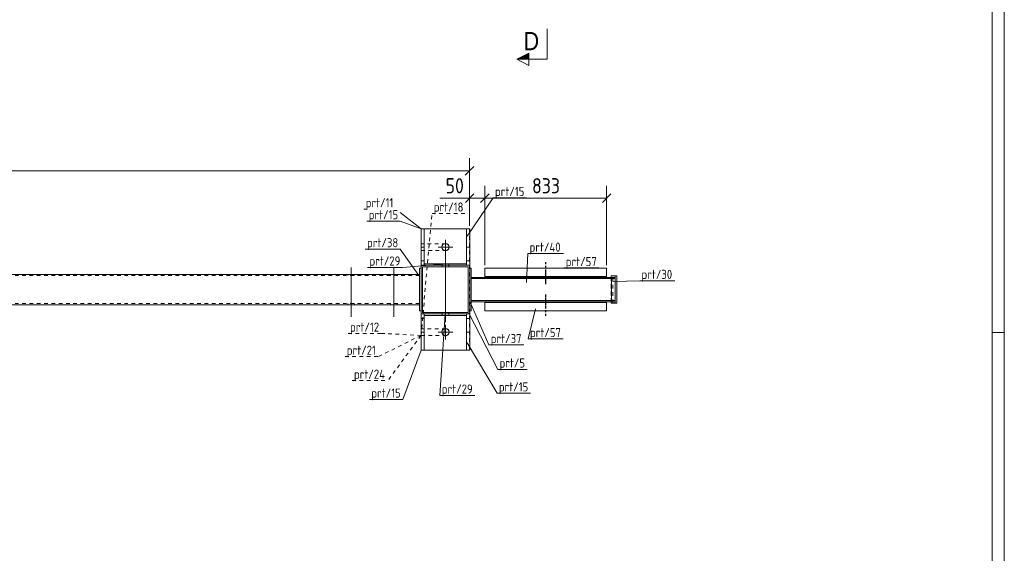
# Model space of a CAD drawing. Header units: millimetres. Extents: x 1 to 1188, y 1 to 840.
# Tile 5 of 7: x 864 to 1188, y 225 to 401. Entities that reach past the tile are written whole.
import ezdxf

# ---------------------------------------------------------------- set-up
doc = ezdxf.new("R2010")
doc.units = ezdxf.units.MM
doc.header["$LTSCALE"] = 0.6
for name, pattern in [('XKITLINE00', [0]), ('XKITLINE01', [4, 1, -1, 1, -1]), ('XKITLINE02', [4, 2, -2])]:
    doc.linetypes.add(name, pattern=pattern)
for name, color, linetype, lineweight in [('Bolt', 7, 'Continuous', 0), ('DrawingSheet', 5, 'Continuous', 0), ('Part', 2, 'Continuous', 0), ('PartMark', 3, 'Continuous', 0), ('Section', 6, 'Continuous', 0), ('Z-DIMENSIONS', 1, 'Continuous', 0)]:
    doc.layers.add(name, color=color, linetype=linetype, lineweight=lineweight)
doc.styles.add('ARIAL', font='ARIAL.TTF')
doc.styles.add('ISOCPEUR', font='ISOCPEUR.TTF')

msp = doc.modelspace()

# ---------------------------------------------------------------- hatches: boundary and pattern name
at = {"layer": 'Section'}
msp.add_hatch(color=6, dxfattribs=at).paths.add_polyline_path([(1031.47, 387.99), (1027.47, 387.99), (1031.47, 389.99)], flags=17)

# ---------------------------------------------------------------- linework, layer by layer
at = {"layer": 'Bolt', "color": 4, "linetype": 'XKITLINE00', "lineweight": 0}
for p, q in [((1004, 328.59), (1004, 323.79)), ((1006.4, 326.19), (1001.6, 326.19)), ((1003.98, 301.44), (1003.98, 324.69)), ((972.98, 319.44), (972.98, 303.19)), ((986.98, 319.44), (986.98, 303.19)), ((1002.88, 320.19), (1002.88, 320.69)), ((1002.88, 319.69), (1002.88, 320.19)), ((1005.08, 320.19), (1005.08, 320.69)), ((1005.08, 319.69), (1005.08, 320.19)), ((971.88, 317.19), (971.88, 316.79)), ((974.08, 317.19), (974.08, 316.79)), ((985.88, 317.19), (985.88, 316.79)), ((988.08, 317.19), (988.08, 316.79)), ((971.88, 307.59), (971.88, 307.19)), ((974.08, 307.59), (974.08, 307.19)), ((985.88, 307.59), (985.88, 307.19)), ((988.08, 307.59), (988.08, 307.19)), ((1002.88, 304.19), (1002.88, 304.69)), ((1002.88, 303.69), (1002.88, 304.19)), ((1005.08, 304.19), (1005.08, 304.69)), ((1005.08, 303.69), (1005.08, 304.19)), ((1004, 295.79), (1004, 300.59)), ((1001.6, 298.19), (1006.4, 298.19))]:
    msp.add_line(p, q, dxfattribs=at)
for centre in [(1004, 326.19), (1004, 298.19)]:
    msp.add_circle(centre, 1.2, dxfattribs=at)
at = {"layer": 'DrawingSheet', "color": 2, "linetype": 'XKITLINE00', "lineweight": 0}
for p, q in [((1188, 1), (1188, 840)), ((1188, 298), (1184, 298))]:
    msp.add_line(p, q, dxfattribs=at)
at = {"layer": 'DrawingSheet', "color": 3, "linetype": 'XKITLINE00', "lineweight": 0}
msp.add_line((1184, 5), (1184, 836), dxfattribs=at)
at = {"layer": 'Part', "color": 2, "linetype": 'XKITLINE00', "lineweight": 0}
for p, q in [((996.97, 332.19), (995.97, 332.19)), ((995.97, 332.19), (995.97, 320.19)), ((995.97, 332.19), (995.97, 332.19)), ((995.97, 332.19), (995.97, 332.19)), ((995.97, 332.19), (995.97, 319.19)), ((996.97, 332.19), (996.97, 320.69)), ((1010.97, 332.19), (996.97, 332.19)), ((1011.97, 332.19), (1010.97, 332.19)), ((1010.97, 332.19), (1010.97, 320.69)), ((1011.97, 332.19), (1011.97, 320.19)), ((995.97, 326.19), (996.97, 326.19)), ((1010.97, 326.19), (1011.97, 326.19)), ((995.47, 319.19), (995.97, 319.19)), ((995.47, 319.19), (995.47, 305.19)), ((995.97, 320.19), (995.97, 320.19)), ((995.97, 320.19), (1011.97, 320.19)), ((995.97, 320.19), (995.97, 304.19)), ((995.97, 319.19), (995.97, 305.19)), ((996.47, 319.69), (996.47, 319.69)), ((996.47, 319.69), (996.47, 304.69)), ((1011.47, 319.69), (996.47, 319.69)), ((996.97, 320.19), (996.97, 320.69)), ((996.97, 320.69), (996.97, 320.69)), ((996.97, 320.69), (1010.97, 320.69)), ((996.97, 320.19), (996.97, 320.19)), ((1010.97, 320.19), (996.97, 320.19)), ((1010.97, 320.69), (1010.97, 320.69)), ((1010.97, 320.69), (1010.97, 320.19)), ((1010.97, 320.19), (1010.97, 320.19)), ((1011.47, 319.69), (1011.47, 319.69)), ((1011.47, 304.69), (1011.47, 319.69)), ((1011.97, 320.19), (1011.97, 320.19)), ((1011.97, 304.19), (1011.97, 320.19)), ((1012.47, 319.19), (1011.97, 319.19)), ((1011.97, 319.19), (1011.97, 305.19)), ((1012.47, 319.19), (1012.47, 305.19)), ((1016.97, 316.19), (1016.97, 319.19)), ((1016.97, 319.19), (1036.97, 319.19)), ((1037.07, 319.19), (1057.07, 319.19)), ((1057.07, 319.19), (1057.07, 316.19)), ((995.47, 317.19), (75.5, 317.19)), ((1012.47, 316.19), (1012.47, 315.79)), ((1012.47, 316.19), (1036.97, 316.19)), ((1036.97, 315.79), (1012.47, 315.79)), ((1036.97, 316.49), (1016.97, 316.49)), ((1057.07, 316.49), (1037.07, 316.49)), ((1037.07, 316.19), (1059.86, 316.19)), ((1059.86, 315.79), (1037.07, 315.79)), ((1058.57, 316.69), (1058.57, 316.19)), ((1060.37, 316.69), (1058.57, 316.69)), ((1058.66, 308.59), (1058.66, 315.79)), ((1059.86, 307.69), (1059.86, 316.69)), ((1059.86, 316.19), (1059.86, 315.79)), ((1060.37, 316.69), (1060.37, 307.69)), ((1012.47, 308.19), (1012.47, 308.59)), ((1012.47, 308.59), (1036.97, 308.59)), ((1036.97, 308.19), (1012.47, 308.19)), ((1016.97, 305.19), (1016.97, 308.19)), ((1037.07, 308.59), (1059.86, 308.59)), ((1059.86, 308.19), (1037.07, 308.19)), ((1057.07, 308.19), (1057.07, 305.19)), ((1058.57, 307.69), (1058.57, 308.19)), ((1059.86, 308.59), (1059.86, 308.19)), ((995.47, 307.19), (75.5, 307.19)), ((995.47, 305.19), (995.97, 305.19)), ((995.97, 304.19), (995.97, 305.19)), ((1012.47, 305.19), (1011.97, 305.19)), ((1036.97, 307.89), (1016.97, 307.89)), ((1036.97, 305.19), (1016.97, 305.19)), ((1057.07, 307.89), (1037.07, 307.89)), ((1057.07, 305.19), (1037.07, 305.19)), ((1059.86, 307.69), (1058.57, 307.69)), ((1060.37, 307.69), (1059.86, 307.69)), ((995.97, 304.19), (995.97, 304.19)), ((995.97, 292.19), (995.97, 304.19)), ((1011.97, 304.19), (995.97, 304.19)), ((996.47, 304.69), (996.47, 304.69)), ((996.47, 304.69), (1011.47, 304.69)), ((996.97, 292.19), (996.97, 304.19)), ((996.97, 303.69), (996.97, 304.19)), ((996.97, 304.19), (996.97, 304.19)), ((996.97, 304.19), (1010.97, 304.19)), ((996.97, 303.69), (996.97, 303.69)), ((1010.97, 303.69), (996.97, 303.69)), ((1010.97, 304.19), (1010.97, 304.19)), ((1010.97, 304.19), (1010.97, 303.69)), ((1010.97, 292.19), (1010.97, 303.69)), ((1010.97, 303.69), (1010.97, 303.69)), ((1011.47, 304.69), (1011.47, 304.69)), ((1011.97, 292.19), (1011.97, 304.19)), ((1011.97, 304.19), (1011.97, 304.19)), ((995.97, 298.19), (996.97, 298.19)), ((1010.97, 298.19), (1011.97, 298.19)), ((995.97, 292.19), (995.97, 292.19)), ((995.97, 292.19), (1011.97, 292.19)), ((996.97, 292.19), (995.97, 292.19)), ((1011.97, 292.19), (1010.97, 292.19)), ((1011.97, 292.19), (1011.97, 292.19))]:
    msp.add_line(p, q, dxfattribs=at)
at = {"layer": 'Part', "color": 7, "linetype": 'XKITLINE02', "lineweight": 0}
for p, q in [((1011.97, 332.19), (995.97, 332.19)), ((996.97, 332.19), (995.97, 332.19)), ((995.97, 327.29), (995.97, 332.19)), ((995.97, 332.19), (1011.94, 332.19)), ((995.97, 327.29), (995.97, 332.19)), ((995.97, 332.19), (1011.94, 332.19)), ((995.97, 327.29), (995.97, 332.19)), ((995.97, 332.19), (1011.94, 332.19)), ((995.97, 327.29), (995.97, 332.19)), ((995.97, 332.19), (1011.94, 332.19)), ((1011.97, 332.19), (1010.97, 332.19)), ((1011.94, 332.19), (1011.94, 292.19)), ((1011.94, 332.19), (1011.94, 292.19)), ((1011.94, 332.19), (1011.94, 292.19)), ((1011.94, 332.19), (1011.94, 292.19)), ((1011.97, 332.19), (1011.97, 332.19)), ((1011.97, 292.19), (1011.97, 332.19)), ((1004.07, 327.29), (995.97, 327.29)), ((1004.07, 327.29), (995.97, 327.29)), ((1004.07, 327.29), (995.97, 327.29)), ((1004.07, 327.29), (995.97, 327.29)), ((995.97, 299.29), (995.97, 325.09)), ((995.97, 325.09), (1004.07, 325.09)), ((995.97, 299.29), (995.97, 325.09)), ((995.97, 325.09), (1004.07, 325.09)), ((995.97, 299.29), (995.97, 325.09)), ((995.97, 325.09), (1004.07, 325.09)), ((995.97, 299.29), (995.97, 325.09)), ((995.97, 325.09), (1004.07, 325.09)), ((1004.07, 327.29), (1004.49, 327.2)), ((1004.07, 327.29), (1004.49, 327.2)), ((1004.07, 327.29), (1004.49, 327.2)), ((1004.07, 327.29), (1004.49, 327.2)), ((1004.49, 325.17), (1004.07, 325.09)), ((1004.49, 325.17), (1004.07, 325.09)), ((1004.49, 325.17), (1004.07, 325.09)), ((1004.49, 325.17), (1004.07, 325.09)), ((1005.09, 326.61), (1005.17, 326.19)), ((1005.09, 326.61), (1005.17, 326.19)), ((1005.09, 326.61), (1005.17, 326.19)), ((1005.09, 326.61), (1005.17, 326.19)), ((1005.17, 326.19), (1005.09, 325.77)), ((1005.17, 326.19), (1005.09, 325.77)), ((1005.17, 326.19), (1005.09, 325.77)), ((1005.17, 326.19), (1005.09, 325.77)), ((995.97, 321.69), (996.97, 321.69)), ((1010.97, 321.69), (1011.97, 321.69)), ((995.47, 305.19), (995.47, 319.19)), ((996.97, 320.19), (995.97, 320.19)), ((995.97, 320.19), (995.97, 320.19)), ((995.97, 320.19), (1011.97, 320.19)), ((995.97, 305.19), (995.97, 319.19)), ((995.97, 319.19), (995.97, 305.19)), ((996.47, 319.69), (1011.47, 319.69)), ((996.97, 320.69), (996.97, 320.19)), ((996.97, 320.19), (996.97, 320.69)), ((996.97, 320.19), (996.97, 320.19)), ((1010.97, 320.69), (1010.97, 320.19)), ((1010.97, 320.19), (1010.97, 320.69)), ((1011.97, 320.19), (1010.97, 320.19)), ((1011.97, 320.19), (1011.97, 320.19)), ((995.47, 316.79), (75.5, 316.79)), ((995.47, 307.19), (995.47, 317.19)), ((1012.47, 315.79), (1012.47, 308.59)), ((1036.97, 316.19), (1016.97, 316.19)), ((1057.07, 316.19), (1037.07, 316.19)), ((1058.57, 308.19), (1058.57, 316.19)), ((1058.57, 316.19), (1058.57, 308.19)), ((1059.06, 307.69), (1059.06, 316.69)), ((1016.97, 308.19), (1036.97, 308.19)), ((1037.07, 308.19), (1057.07, 308.19)), ((995.47, 307.59), (75.5, 307.59)), ((995.97, 304.19), (995.97, 292.19)), ((995.97, 304.19), (996.97, 304.19)), ((1011.97, 304.19), (995.97, 304.19)), ((995.97, 302.69), (996.97, 302.69)), ((996.47, 304.69), (1011.47, 304.69)), ((996.97, 304.19), (996.97, 304.19)), ((996.97, 303.69), (996.97, 304.19)), ((996.97, 303.69), (996.97, 303.69)), ((1011.97, 304.19), (1010.97, 304.19)), ((1010.97, 303.69), (1010.97, 304.19)), ((1010.97, 303.69), (1010.97, 304.19)), ((1010.97, 302.69), (1011.97, 302.69)), ((1011.97, 304.19), (1011.97, 304.19)), ((1004.07, 299.29), (995.97, 299.29)), ((1004.07, 299.29), (995.97, 299.29)), ((1004.07, 299.29), (995.97, 299.29)), ((1004.07, 299.29), (995.97, 299.29)), ((1004.07, 299.29), (1004.49, 299.21)), ((1004.07, 299.29), (1004.49, 299.21)), ((1004.07, 299.29), (1004.49, 299.21)), ((1004.07, 299.29), (1004.49, 299.21)), ((1005.09, 298.61), (1005.17, 298.19)), ((1005.09, 298.61), (1005.17, 298.19)), ((1005.09, 298.61), (1005.17, 298.19)), ((1005.09, 298.61), (1005.17, 298.19)), ((995.97, 292.19), (995.97, 297.09)), ((995.97, 297.09), (1004.07, 297.09)), ((995.97, 292.19), (995.97, 297.09)), ((995.97, 297.09), (1004.07, 297.09)), ((995.97, 292.19), (995.97, 297.09)), ((995.97, 297.09), (1004.07, 297.09)), ((995.97, 292.19), (995.97, 297.09)), ((995.97, 297.09), (1004.07, 297.09)), ((1004.49, 297.18), (1004.07, 297.09)), ((1004.49, 297.18), (1004.07, 297.09)), ((1004.49, 297.18), (1004.07, 297.09)), ((1004.49, 297.18), (1004.07, 297.09)), ((1005.17, 298.19), (1005.09, 297.77)), ((1005.17, 298.19), (1005.09, 297.77)), ((1005.17, 298.19), (1005.09, 297.77)), ((1005.17, 298.19), (1005.09, 297.77)), ((995.97, 292.19), (1011.97, 292.19)), ((1011.94, 292.19), (995.97, 292.19)), ((1011.94, 292.19), (995.97, 292.19)), ((1011.94, 292.19), (995.97, 292.19)), ((1011.94, 292.19), (995.97, 292.19))]:
    msp.add_line(p, q, dxfattribs=at)
at = {"layer": 'Part', "color": 2, "linetype": 'XKITLINE01', "lineweight": 0}
for p, q in [((1036.97, 321.19), (1036.97, 314.19)), ((1037.07, 321.19), (1037.07, 314.19)), ((1036.97, 318.19), (1036.97, 313.79)), ((1037.07, 318.19), (1037.07, 313.79)), ((1036.97, 310.59), (1036.97, 306.19)), ((1036.97, 310.19), (1036.97, 303.19)), ((1037.07, 310.59), (1037.07, 306.19)), ((1037.07, 310.19), (1037.07, 303.19))]:
    msp.add_line(p, q, dxfattribs=at)
at = {"layer": 'Part', "color": 7, "linetype": 'XKITLINE02', "lineweight": 0}
for centre, start, end in [((1004.07, 326.19), 22.4992, 67.4975), ((1004.07, 326.19), 22.4992, 67.4975), ((1004.07, 326.19), 22.4992, 67.4975), ((1004.07, 326.19), 22.4992, 67.4975), ((1004.07, 326.19), 292.4975, 337.4992), ((1004.07, 326.19), 292.4975, 337.4992), ((1004.07, 326.19), 292.4975, 337.4992), ((1004.07, 326.19), 292.4975, 337.4992), ((1004.07, 298.19), 22.4915, 67.4907), ((1004.07, 298.19), 22.4915, 67.4907), ((1004.07, 298.19), 22.4915, 67.4907), ((1004.07, 298.19), 22.4915, 67.4907), ((1004.07, 298.19), 292.4954, 337.4931), ((1004.07, 298.19), 292.4954, 337.4931), ((1004.07, 298.19), 292.4954, 337.4931), ((1004.07, 298.19), 292.4954, 337.4931)]:
    msp.add_arc(centre, 1.1, start, end, dxfattribs=at)
at = {"layer": 'PartMark', "color": 7, "linetype": 'XKITLINE00', "lineweight": 0}
for p, q in [((1011.2, 329.76), (1019.7, 342.38)), ((1019.7, 342.38), (1030.7, 342.38)), ((977.14, 338.68), (978.13, 338.68)), ((995.97, 332.19), (989.13, 337.51)), ((978.13, 334.73), (989.13, 334.73)), ((995.97, 332.19), (989.13, 334.73)), ((977.59, 325.52), (989.1, 325.52)), ((995.6, 316.36), (989.1, 325.52)), ((1030.7, 314.56), (1031.09, 324.05)), ((1031.09, 324.05), (1042.86, 324.05)), ((978.38, 319.49), (989.89, 319.49)), ((1003.95, 320.62), (989.89, 319.49)), ((1043.01, 319.29), (1054.52, 319.29)), ((1059.26, 314.86), (1067.95, 315.09)), ((1067.95, 315.09), (1079.47, 315.09)), ((1012.1, 308.02), (1018.31, 293.95)), ((1033.66, 305.82), (1031.23, 295.93)), ((1003.95, 304.12), (1002.19, 277.34)), ((1011.7, 304.46), (1021.2, 285.91)), ((1031.23, 295.93), (1042.75, 295.93)), ((995.97, 292.19), (989.99, 276.01)), ((1011.2, 294.62), (1020.98, 278.04)), ((1018.31, 293.95), (1029.82, 293.95)), ((1021.2, 285.91), (1030.91, 285.91)), ((978.99, 276.01), (989.99, 276.01)), ((1002.19, 277.34), (1013.7, 277.34)), ((1020.98, 278.04), (1031.97, 278.04))]:
    msp.add_line(p, q, dxfattribs=at)
at = {"layer": 'PartMark', "color": 7, "linetype": 'XKITLINE02', "lineweight": 0}
for p, q in [((995.97, 297.09), (999.57, 337.27)), ((999.57, 337.27), (1010.57, 337.27)), ((971.99, 297.74), (982.99, 297.74)), ((995.97, 297.09), (981.92, 290.11)), ((995.97, 297.09), (982.99, 297.74)), ((995.97, 297.09), (985.05, 282.23)), ((970.93, 290.11), (981.92, 290.11)), ((973.28, 282.23), (985.05, 282.23))]:
    msp.add_line(p, q, dxfattribs=at)
at = {"layer": 'Section', "color": 6, "linetype": 'XKITLINE00', "lineweight": 0}
for p, q in [((1037.47, 387.99), (1037.47, 397.99)), ((1027.47, 387.99), (1031.47, 389.99)), ((1031.47, 389.99), (1031.47, 385.99)), ((1031.47, 385.99), (1027.47, 387.99)), ((1037.47, 387.99), (1027.47, 387.99))]:
    msp.add_line(p, q, dxfattribs=at)
at = {"layer": 'Z-DIMENSIONS', "color": 7, "linetype": 'XKITLINE00', "lineweight": 0}
for p, q in [((1011.94, 333.19), (1011.94, 355.39)), ((75.5, 351.29), (1011.94, 351.29)), ((1013.35, 352.71), (1010.53, 349.88)), ((1013.35, 343.67), (1010.57, 340.89)), ((1011.94, 333.19), (1011.94, 346.36)), ((1018.39, 343.67), (1015.56, 340.85)), ((1018.39, 343.67), (1015.56, 340.85)), ((1016.97, 320.19), (1016.97, 346.36)), ((1016.97, 320.19), (1016.97, 346.36)), ((1058.49, 343.67), (1055.66, 340.85)), ((1057.07, 320.19), (1057.07, 346.36)), ((1011.94, 342.26), (1002.17, 342.26)), ((1011.94, 342.26), (1002.17, 342.26)), ((1011.94, 342.26), (1016.97, 342.26)), ((1016.97, 342.26), (1057.07, 342.26))]:
    msp.add_line(p, q, dxfattribs=at)
at = {"layer": 'Z-DIMENSIONS', "color": 3}
for p in [(1011.94, 351.29), (1011.94, 342.26), (1016.97, 342.26), (1016.97, 342.26), (1057.07, 342.26)]:
    msp.add_point(p, dxfattribs=at)

# ---------------------------------------------------------------- texts
at = {"layer": 'PartMark', "color": 3, "style": 'ISOCPEUR', "width": 0.85}
for s, p in [('prt/15', (1020.3, 342.98)), ('prt/11', (977.74, 339.28)), ('prt/18', (1000.17, 337.87)), ('prt/15', (978.73, 335.33)), ('prt/38', (978.19, 326.12)), ('prt/40', (1031.69, 324.65)), ('prt/29', (978.98, 320.09)), ('prt/57', (1043.61, 319.89)), ('prt/30', (1068.55, 315.69)), ('prt/12', (972.59, 298.34)), ('prt/57', (1031.83, 296.53)), ('prt/37', (1018.91, 294.55)), ('prt/21', (971.53, 290.71)), ('prt/5', (1021.8, 286.51)), ('prt/24', (973.88, 282.83)), ('prt/15', (979.59, 276.61)), ('prt/29', (1002.79, 277.94)), ('prt/15', (1021.58, 278.64))]:
    msp.add_text(s, height=3, dxfattribs=at).set_placement(p)
at = {"layer": 'Section', "color": 6, "style": 'ARIAL', "width": 0.85}
msp.add_text('D', height=6, dxfattribs=at).set_placement((1029.7, 390.99))
at = {"layer": 'Z-DIMENSIONS', "color": 3, "style": 'ISOCPEUR', "width": 0.85}
for s, p in [('50', (1004.05, 343.86)), ('833', (1032.51, 343.86))]:
    msp.add_text(s, height=5, dxfattribs=at).set_placement(p)

doc.saveas('drawing.dxf')
